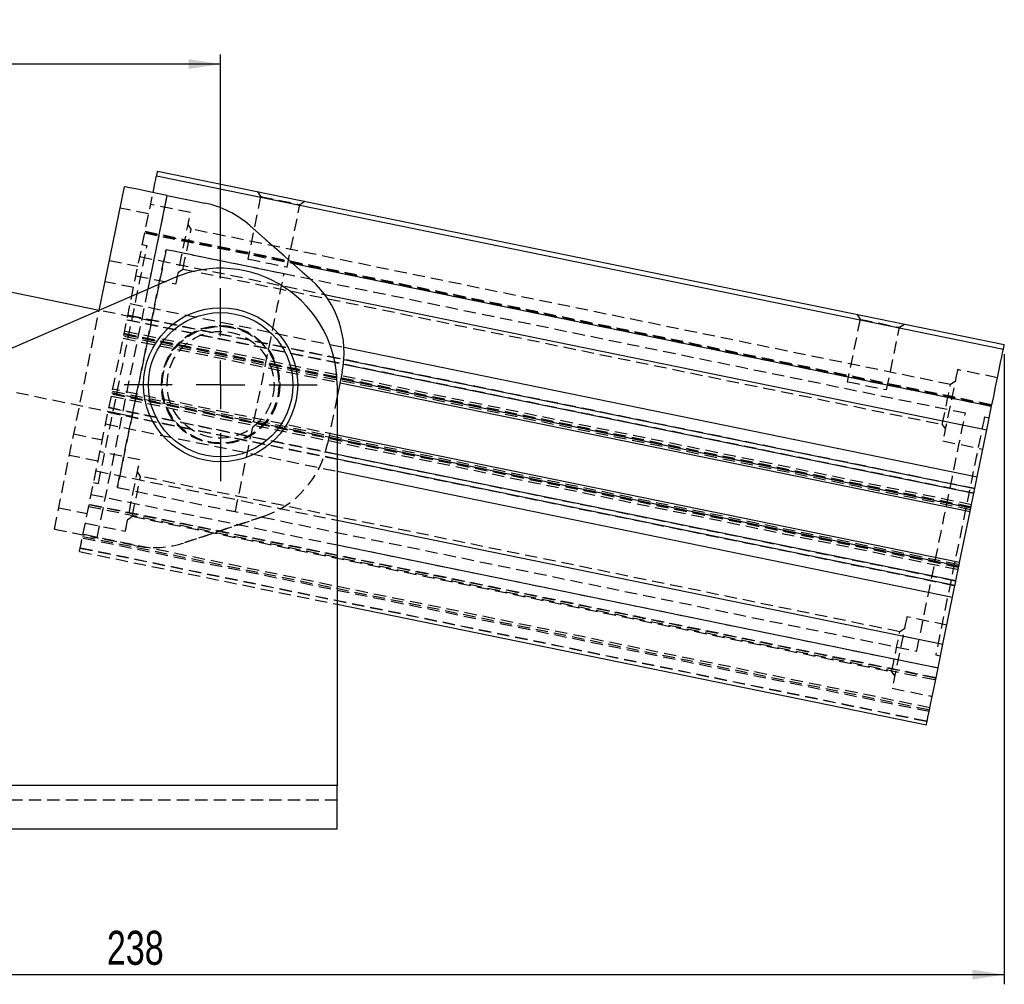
# Model space of a CAD drawing. Extents: x 32 to 389, y 23 to 292.
# Tile 7 of 8: x 190 to 291, y 189 to 288. Entities that reach past the tile are written whole.
import ezdxf

# ---------------------------------------------------------------- set-up
doc = ezdxf.new("R2010")
doc.units = 0
doc.linetypes.add('HIDDEN', pattern=[1.905, 1.27, -0.635])
doc.layers.get('0').update_dxf_attribs({"linetype": 'CONTINUOUS'})
doc.layers.add('FORMATO', color=179, linetype='CONTINUOUS')
doc.styles.add('SLDTEXTSTYLE0', font='TXT', dxfattribs={"width": 0.75})
doc.dimstyles.new('SLDDIMSTYLE1', dxfattribs={"dimtxt": 3.5, "dimasz": 3.302, "dimexe": 0, "dimexo": 0.0625, "dimgap": 0.875, "dimtad": 1, "dimdec": 0, "dimrnd": 1e-09, "dimzin": 12, "dimtxsty": 'SLDTEXTSTYLE0', "dimsah": 1, "dimcen": 0.09, "dimazin": 3, "dimtfac": 1, "dimtofl": 0, "dimtmove": 0, "dimatfit": 3, "dimtolj": 1, "dimtzin": 12})
doc.dimstyles.new('SLDDIMSTYLE2', dxfattribs={"dimtxt": 3.5, "dimasz": 3.302, "dimexe": 0, "dimexo": 0.0625, "dimgap": 0.875, "dimtad": 1, "dimdec": 3, "dimrnd": 1e-09, "dimzin": 12, "dimtxsty": 'SLDTEXTSTYLE0', "dimsah": 1, "dimcen": 0.09, "dimazin": 3, "dimtfac": 1, "dimtdec": 3, "dimtofl": 0, "dimtmove": 0, "dimatfit": 3, "dimtolj": 1, "dimtzin": 12})

# ---------------------------------------------------------------- blocks, each defined once
blk = doc.blocks.new('_D_2')
at = {"layer": 'FORMATO'}
for p, q in [((291.14, 253.59), (291.14, 188.68)), ((53.12, 239.89), (53.12, 188.68)), ((53.12, 189.68), (291.14, 189.68))]:
    blk.add_line(p, q, dxfattribs=at)
for points in [[(53.12, 189.68), (56.43, 189.17), (56.43, 190.19)], [(291.14, 189.68), (287.84, 190.19), (287.84, 189.17)]]:
    blk.add_solid(points, dxfattribs=at)
at = {"layer": 'FORMATO', "insert": (198.74, 194.19), "char_height": 3.5, "attachment_point": 1, "style": 'SLDTEXTSTYLE0'}
blk.add_mtext('238', dxfattribs=at)
blk = doc.blocks.new('_D_6')
at = {"layer": 'FORMATO'}
for p, q in [((106.45, 216.16), (106.45, 284.47)), ((210.45, 261.38), (210.45, 284.47)), ((210.45, 283.47), (106.45, 283.47))]:
    blk.add_line(p, q, dxfattribs=at)
for points in [[(106.45, 283.47), (109.76, 282.96), (109.76, 283.98)], [(210.45, 283.47), (207.15, 283.98), (207.15, 282.96)]]:
    blk.add_solid(points, dxfattribs=at)
at = {"layer": 'FORMATO', "insert": (157.65, 287.98), "char_height": 3.5, "attachment_point": 1, "style": 'SLDTEXTSTYLE0'}
blk.add_mtext('104', dxfattribs=at)
blk = doc.blocks.new('SW_CENTERMARKSYMBOL_5')
at = {"layer": 'FORMATO', "color": 0}
for p, q in [((0, 5), (0, 9.9375)), ((0, 0), (0, 2.5)), ((-5, 0), (-9.9375, 0)), ((0, 0), (-2.5, 0)), ((0, 0), (0, -2.5)), ((0, 0), (2.5, 0)), ((5, 0), (9.9375, 0)), ((0, -5), (0, -9.9375))]:
    blk.add_line(p, q, dxfattribs=at)

msp = doc.modelspace()

# ---------------------------------------------------------------- linework, layer by layer
at = {"color": 7, "linetype": 'CONTINUOUS'}
for p, q in [((203.8471, 271.9522), (291.0378, 254.0975)), ((203.9474, 272.442), (291.1381, 254.5874)), ((197.9478, 258.0978), (200.557, 270.8396)), ((204.9655, 269.9368), (208.8411, 269.1432)), ((197.949, 258.1039), (143.0893, 269.3379)), ((213.4707, 266.8276), (219.8041, 261.2099)), ((205.6809, 261.4497), (109.4648, 219.7449)), ((221.155, 259.7465), (289.3355, 245.7848)), ((223.1524, 254.2942), (288.3443, 240.9444)), ((222.9651, 251.7226), (222.4533, 249.2235)), ((222.4533, 250.4395), (222.4533, 209.1519)), ((222.746, 250.6528), (287.6123, 237.3697)), ((289.3355, 245.7848), (289.8341, 248.2195)), ((288.3443, 240.9444), (289.3355, 245.7848)), ((286.539, 232.1284), (222.4533, 245.2517)), ((222.4533, 241.5271), (285.807, 228.5537)), ((288.0986, 239.7447), (288.3443, 240.9444)), ((287.6925, 237.7615), (288.0017, 239.2715)), ((286.539, 232.1284), (287.6123, 237.3697)), ((222.4533, 236.4837), (284.8158, 223.7133)), ((286.1496, 230.2266), (286.4588, 231.7366)), ((285.807, 228.5537), (286.0527, 229.7534)), ((284.8158, 223.7133), (285.807, 228.5537)), ((222.4533, 227.8224), (283.1135, 215.4006)), ((284.3172, 221.2786), (284.8158, 223.7133)), ((222.4533, 209.1519), (106.4533, 209.1519)), ((222.4533, 204.6519), (222.4533, 209.1519)), ((222.4533, 204.6519), (106.4533, 204.6519))]:
    msp.add_line(p, q, dxfattribs=at)
at = {"color": 7, "linetype": 'HIDDEN'}
for p, q in [((196.2739, 234.9696), (203.496, 270.2377)), ((197.7434, 234.6687), (204.9655, 269.9368)), ((214.5713, 269.8245), (213.2539, 263.391)), ((214.234, 270.3355), (214.5713, 269.8245)), ((203.0446, 268.0335), (200.1056, 268.6353)), ((207.3599, 268.1706), (203.2453, 269.0131)), ((217.3038, 262.5617), (218.6212, 268.9951)), ((218.6212, 268.9951), (219.1323, 269.3325)), ((207.4207, 266.4739), (207.1091, 266.946)), ((219.8041, 261.2099), (213.4707, 266.8276)), ((202.6434, 266.0741), (289.8341, 248.2195)), ((202.6434, 266.0741), (217.8251, 262.9653)), ((289.846, 248.2776), (202.6553, 266.1322)), ((202.6795, 266.2503), (289.8702, 248.3957)), ((285.5984, 250.4649), (207.4207, 266.4739)), ((202.8825, 264.7492), (202.3927, 264.8495)), ((202.1448, 263.6394), (221.155, 259.7465)), ((216.9897, 261.8604), (204.8418, 264.348)), ((287.1341, 247.4965), (204.8418, 264.348)), ((199.0023, 263.2471), (201.9413, 262.6453)), ((201.7407, 261.6656), (205.8553, 260.823)), ((206.106, 262.0476), (206.5782, 262.3593)), ((206.5782, 262.3593), (284.7559, 246.3503)), ((201.4899, 260.441), (198.5509, 261.0429)), ((197.7434, 234.6687), (202.9886, 260.2827)), ((201.1536, 258.799), (223.1524, 254.2942)), ((193.3349, 235.5714), (197.9478, 258.0978)), ((203.3372, 257.0005), (197.949, 258.1039)), ((288.0986, 239.7447), (200.908, 257.5993)), ((200.908, 257.5993), (223.145, 253.0457)), ((275.9532, 257.6969), (276.2905, 257.1858)), ((288.0017, 239.2715), (200.8111, 257.1262)), ((200.8111, 257.1262), (223.1, 252.5619)), ((203.3372, 257.0005), (201.3779, 257.4017)), ((276.2905, 257.1858), (274.9731, 250.7523)), ((280.3405, 256.3565), (280.8515, 256.6938)), ((287.6925, 237.7615), (200.5019, 255.6162)), ((200.5019, 255.6162), (222.8262, 251.0446)), ((200.5269, 255.7386), (287.7176, 237.884)), ((287.7577, 238.0799), (200.5671, 255.9345)), ((279.0231, 249.923), (280.3405, 256.3565)), ((200.4216, 255.2243), (222.746, 250.6528)), ((287.6524, 237.5656), (200.4617, 255.4202)), ((290.4359, 251.1585), (286.3213, 252.0011)), ((181.9641, 251.1697), (201.3311, 247.2038)), ((286.0705, 250.7765), (285.5984, 250.4649)), ((286.4337, 231.6141), (199.243, 249.4687)), ((199.2681, 249.5912), (286.4588, 231.7366)), ((222.4533, 244.8434), (199.2681, 249.5912)), ((199.3082, 249.7871), (286.4989, 231.9325)), ((222.4533, 245.2517), (199.3483, 249.983)), ((199.2029, 249.2728), (286.3936, 231.4182)), ((222.4533, 249.2235), (221.4536, 244.3417)), ((198.862, 247.608), (286.0527, 229.7534)), ((222.4533, 242.7771), (198.862, 247.608)), ((198.9589, 248.0812), (286.1496, 230.2266)), ((222.4533, 243.2701), (198.9589, 248.0812)), ((199.3718, 247.605), (201.3311, 247.2038)), ((198.6163, 246.4083), (222.4533, 241.5271)), ((284.7559, 246.3503), (285.0675, 245.8782)), ((289.5833, 246.9949), (289.0935, 247.0952)), ((195.3411, 245.3681), (198.2801, 244.7663)), ((284.8167, 244.6536), (288.9313, 243.811)), ((202.1439, 242.6991), (198.0293, 243.5417)), ((197.8287, 242.562), (194.8897, 243.1639)), ((197.6251, 241.568), (222.4533, 236.4837)), ((202.2048, 241.0024), (201.8932, 241.4746)), ((197.3773, 240.3578), (197.8672, 240.2575)), ((280.3825, 224.9935), (202.2048, 241.0024)), ((199.8265, 239.8563), (211.9744, 237.3686)), ((199.8265, 239.8563), (282.1188, 223.0047)), ((197.1265, 239.1332), (284.3172, 221.2786)), ((197.1265, 239.1332), (222.4533, 233.9469)), ((193.7863, 237.7757), (196.7253, 237.1739)), ((196.8758, 237.9086), (284.0664, 220.054)), ((196.9141, 238.0956), (284.1047, 220.2409)), ((284.1066, 220.2499), (196.9159, 238.1045)), ((196.5247, 236.1942), (200.6393, 235.3516)), ((200.8901, 236.5762), (201.3622, 236.8878)), ((201.3622, 236.8878), (279.5399, 220.8788)), ((214.8179, 236.8605), (206.7861, 234.1845)), ((206.7861, 234.1845), (214.8179, 236.8605)), ((283.3944, 216.7721), (196.2037, 234.6267)), ((196.2438, 234.8226), (283.4345, 216.968)), ((283.4746, 217.164), (196.284, 235.0186)), ((201.619, 233.8751), (197.7434, 234.6687)), ((195.9229, 233.2552), (222.4533, 227.8224)), ((195.9972, 233.6182), (283.1879, 215.7636)), ((196.0031, 233.647), (283.1938, 215.7924)), ((285.22, 225.6871), (281.1054, 226.5297)), ((280.8546, 225.3051), (280.3825, 224.9935)), ((284.0781, 222.6035), (284.568, 222.5032)), ((279.5399, 220.8788), (279.8515, 220.4067)), ((279.6008, 219.1821), (283.7154, 218.3396)), ((222.4533, 209.1519), (106.4533, 209.1519)), ((222.4533, 207.6519), (106.4533, 207.6519))]:
    msp.add_line(p, q, dxfattribs=at)
at = {"color": 8, "linetype": 'CONTINUOUS'}
for p, q in [((202.9886, 260.2827), (204.9655, 269.9368)), ((217.8251, 262.9653), (289.8341, 248.2195)), ((223.1, 252.5619), (288.0017, 239.2715)), ((223.145, 253.0457), (288.0986, 239.7447)), ((222.8262, 251.0446), (287.6925, 237.7615)), ((286.4588, 231.7366), (222.4533, 244.8434)), ((286.1496, 230.2266), (222.4533, 243.2701)), ((286.0527, 229.7534), (222.4533, 242.7771)), ((222.4533, 233.9469), (284.3172, 221.2786))]:
    msp.add_line(p, q, dxfattribs=at)
at = {"color": 7, "linetype": 'CONTINUOUS', "flags": 128}
for points in [[(203.496, 270.2377), (203.5655, 270.577), (203.6858, 271.1646), (203.7745, 271.5977), (203.8288, 271.8629), (203.8471, 271.9522)], [(203.9474, 272.442), (203.9455, 272.4326), (203.9398, 272.4047), (203.9305, 272.3594), (203.918, 272.2985), (203.9028, 272.2243), (203.8855, 272.1396), (203.8667, 272.0477), (203.8471, 271.9522)], [(204.9655, 269.9368), (204.1055, 270.1129), (203.2785, 270.2823), (202.5163, 270.4384), (201.8483, 270.5752), (201.3, 270.6874), (200.8926, 270.7709), (200.6417, 270.8222), (200.557, 270.8396)], [(291.0378, 254.0975), (291.0573, 254.1931), (291.0762, 254.285), (291.0935, 254.3697), (291.1087, 254.4439), (291.1212, 254.5048), (291.1304, 254.5501), (291.1361, 254.578), (291.1381, 254.5874)], [(289.8341, 248.2195), (290.0431, 249.2402), (290.2458, 250.2299), (290.4359, 251.1585), (290.6078, 251.9978), (290.7562, 252.7223), (290.8765, 253.31), (290.9652, 253.743), (291.0195, 254.0082), (291.0378, 254.0975)], [(288.0017, 239.2715), (288.0181, 239.3513), (288.034, 239.429), (288.049, 239.5024), (288.0628, 239.5697), (288.075, 239.629), (288.0852, 239.6788), (288.0931, 239.7177), (288.0986, 239.7447)], [(287.6123, 237.3697), (287.6138, 237.3772), (287.6184, 237.3995), (287.6258, 237.4357), (287.6358, 237.4844), (287.648, 237.5438), (287.6618, 237.6116), (287.6769, 237.6851), (287.6925, 237.7615)], [(286.4588, 231.7366), (286.4744, 231.813), (286.4895, 231.8865), (286.5033, 231.9543), (286.5155, 232.0137), (286.5255, 232.0624), (286.5329, 232.0986), (286.5375, 232.1209), (286.539, 232.1284)], [(286.0527, 229.7534), (286.0582, 229.7804), (286.0661, 229.8193), (286.0763, 229.869), (286.0885, 229.9284), (286.1023, 229.9956), (286.1173, 230.0691), (286.1332, 230.1468), (286.1496, 230.2266)], [(283.1135, 215.4006), (283.1318, 215.4899), (283.1861, 215.755), (283.2748, 216.1881), (283.3951, 216.7758), (283.5435, 217.5003), (283.7154, 218.3396), (283.9055, 219.2682), (284.1082, 220.2579), (284.3172, 221.2786)]]:
    msp.add_lwpolyline(points, dxfattribs=at)
at = {"color": 7, "linetype": 'HIDDEN', "flags": 128}
for points in [[(214.5713, 269.8245), (214.6221, 269.8141), (214.8426, 269.7689), (215.2189, 269.6919), (215.7177, 269.5897), (216.2945, 269.4716), (216.8981, 269.348), (217.4749, 269.2299), (217.9736, 269.1278), (218.3499, 269.0507), (218.5705, 269.0055), (218.6212, 268.9951)], [(206.6076, 264.4968), (206.775, 265.3143), (206.934, 266.0908), (207.0766, 266.7874), (207.1958, 267.3691), (207.2854, 267.8068), (207.341, 268.0785), (207.3599, 268.1706)], [(206.5782, 262.3593), (206.5887, 262.4108), (206.6346, 262.6349), (206.7129, 263.0172), (206.8167, 263.5239), (206.9367, 264.1099), (207.0622, 264.7232), (207.1822, 265.3092), (207.286, 265.8159), (207.3643, 266.1982), (207.4102, 266.4223), (207.4207, 266.4739)], [(197.8672, 240.2575), (197.8854, 240.3468), (197.94, 240.6133), (198.0301, 241.0533), (198.1544, 241.6602), (198.311, 242.4252), (198.4978, 243.3372), (198.7119, 244.3828), (198.9503, 245.5469), (199.2094, 246.8124), (199.4856, 248.1609), (199.7747, 249.5727), (200.0726, 251.0273), (200.3748, 252.5034), (200.6771, 253.9794), (200.9749, 255.434), (201.2641, 256.8458), (201.5402, 258.1943), (201.7993, 259.4598), (202.0377, 260.6239), (202.2518, 261.6695), (202.4386, 262.5815), (202.5953, 263.3465), (202.7195, 263.9535), (202.8096, 264.3934), (202.8642, 264.66), (202.8825, 264.7492), (202.8825, 264.7492)], [(199.8265, 239.8563), (199.8448, 239.9455), (199.8994, 240.2121), (199.9894, 240.652), (200.1137, 241.2589), (200.2704, 242.024), (200.4571, 242.936), (200.6713, 243.9816), (200.9096, 245.1457), (201.1688, 246.4112), (201.4449, 247.7597), (201.734, 249.1715), (202.0319, 250.6261), (202.3342, 252.1021), (202.6364, 253.5782), (202.9343, 255.0328), (203.2234, 256.4446), (203.4995, 257.7931), (203.7587, 259.0586), (203.9971, 260.2227), (204.2112, 261.2683), (204.3979, 262.1803), (204.5546, 262.9453), (204.6789, 263.5522), (204.769, 263.9922), (204.8236, 264.2587), (204.8418, 264.348), (204.8418, 264.348)], [(204.8418, 264.348), (204.8236, 264.2587), (204.769, 263.9922), (204.6789, 263.5522), (204.5546, 262.9453), (204.3979, 262.1803), (204.2112, 261.2683), (203.9971, 260.2227), (203.7587, 259.0586), (203.4995, 257.7931), (203.2234, 256.4446), (202.9343, 255.0328), (202.6364, 253.5782), (202.3342, 252.1021), (202.0319, 250.6261), (201.734, 249.1715), (201.4449, 247.7597), (201.1688, 246.4112), (200.9096, 245.1457), (200.6713, 243.9816), (200.4571, 242.936), (200.2704, 242.024), (200.1137, 241.2589), (199.9894, 240.652), (199.8994, 240.2121), (199.8448, 239.9455), (199.8265, 239.8563)], [(205.8553, 260.823), (205.8741, 260.9151), (205.9298, 261.1869), (206.0194, 261.6245), (206.1385, 262.2062), (206.2812, 262.9028), (206.4402, 263.6793), (206.6076, 264.4968)], [(213.2539, 263.391), (213.3046, 263.3806), (213.5252, 263.3354), (213.9015, 263.2584), (214.4002, 263.1562), (214.977, 263.0381), (215.5806, 262.9145), (216.1574, 262.7964), (216.6562, 262.6943), (217.0325, 262.6172), (217.253, 262.5721), (217.3038, 262.5617)], [(211.9744, 237.3686), (211.9927, 237.4579), (212.0473, 237.7245), (212.1374, 238.1644), (212.2616, 238.7713), (212.4183, 239.5364), (212.6051, 240.4483), (212.8192, 241.494), (213.0576, 242.6581), (213.3167, 243.9236), (213.5928, 245.2721), (213.882, 246.6839), (214.1798, 248.1384), (214.4821, 249.6145), (214.7843, 251.0906), (215.0822, 252.5452), (215.3713, 253.957), (215.6474, 255.3055), (215.9066, 256.571), (216.145, 257.735), (216.3591, 258.7807), (216.5458, 259.6927), (216.7025, 260.4577), (216.8268, 261.0646), (216.9169, 261.5046), (216.9715, 261.7711), (216.9897, 261.8604), (216.9897, 261.8604)], [(276.2905, 257.1858), (276.3413, 257.1754), (276.5618, 257.1303), (276.9382, 257.0532), (277.4369, 256.9511), (278.0137, 256.833), (278.6173, 256.7093), (279.1941, 256.5912), (279.6928, 256.4891), (280.0692, 256.412), (280.2897, 256.3669), (280.3405, 256.3565)], [(286.3213, 252.0011), (286.3025, 251.909), (286.2468, 251.6373), (286.1572, 251.1996), (286.0381, 250.6179), (285.8954, 249.9213), (285.7364, 249.1448), (285.569, 248.3273), (285.4016, 247.5098), (285.2426, 246.7334), (285.1, 246.0368), (284.9808, 245.4551), (284.8912, 245.0174), (284.8356, 244.7457), (284.8167, 244.6536)], [(274.9731, 250.7523), (275.0239, 250.7419), (275.2444, 250.6968), (275.6207, 250.6197), (276.1195, 250.5176), (276.6963, 250.3995), (277.2999, 250.2759), (277.8767, 250.1577), (278.3754, 250.0556), (278.7517, 249.9785), (278.9723, 249.9334), (279.0231, 249.923)], [(285.1771, 248.4076), (285.3013, 249.014), (285.4145, 249.5665), (285.5065, 250.0161), (285.5693, 250.3227), (285.5973, 250.4591), (285.5984, 250.4649)], [(284.7559, 246.3503), (284.757, 246.356), (284.785, 246.4925), (284.8478, 246.7991), (284.9398, 247.2487), (285.053, 247.8012), (285.1771, 248.4076)], [(282.1188, 223.0047), (282.1371, 223.094), (282.1917, 223.3605), (282.2818, 223.8005), (282.4061, 224.4074), (282.5627, 225.1724), (282.7495, 226.0844), (282.9636, 227.1301), (283.202, 228.2941), (283.4611, 229.5596), (283.7372, 230.9081), (284.0264, 232.3199), (284.3242, 233.7745), (284.6265, 235.2506), (284.9287, 236.7267), (285.2266, 238.1812), (285.5157, 239.593), (285.7918, 240.9415), (286.051, 242.207), (286.2894, 243.3711), (286.5035, 244.4168), (286.6903, 245.3287), (286.8469, 246.0938), (286.9712, 246.7007), (287.0613, 247.1406), (287.1159, 247.4072), (287.1341, 247.4965), (287.1341, 247.4965)], [(289.0935, 247.0952), (289.0752, 247.0059), (289.0206, 246.7394), (288.9305, 246.2994), (288.8062, 245.6925), (288.6496, 244.9275), (288.4628, 244.0155), (288.2487, 242.9699), (288.0103, 241.8058), (287.7512, 240.5403), (287.4751, 239.1918), (287.1859, 237.78), (286.8881, 236.3254), (286.5858, 234.8494), (286.2836, 233.3733), (285.9857, 231.9187), (285.6966, 230.5069), (285.4205, 229.1584), (285.1613, 227.8929), (284.9229, 226.7288), (284.7088, 225.6832), (284.522, 224.7712), (284.3654, 224.0062), (284.2411, 223.3993), (284.151, 222.9593), (284.0964, 222.6928), (284.0781, 222.6035)], [(201.3916, 239.0254), (201.559, 239.8429), (201.718, 240.6194), (201.8607, 241.3159), (201.9798, 241.8976), (202.0694, 242.3353), (202.1251, 242.607), (202.1439, 242.6991)], [(201.3622, 236.8878), (201.3728, 236.9394), (201.4186, 237.1634), (201.4969, 237.5458), (201.6007, 238.0525), (201.7207, 238.6385), (201.8463, 239.2518), (201.9663, 239.8378), (202.07, 240.3445), (202.1483, 240.7268), (202.1942, 240.9509), (202.2048, 241.0024)], [(200.6393, 235.3516), (200.6582, 235.4437), (200.7138, 235.7154), (200.8034, 236.1531), (200.9226, 236.7348), (201.0652, 237.4314), (201.2242, 238.2079), (201.3916, 239.0254)], [(193.3349, 235.5714), (193.4196, 235.5541), (193.6705, 235.5027), (194.0779, 235.4193), (194.6261, 235.307), (195.2942, 235.1702), (196.0564, 235.0142), (196.8834, 234.8448), (197.7434, 234.6687)], [(195.9229, 233.2552), (195.9412, 233.3445), (195.9955, 233.6097), (196.0841, 234.0427), (196.2045, 234.6304), (196.2739, 234.9696)], [(281.1054, 226.5297), (281.0865, 226.4376), (281.0309, 226.1659), (280.9412, 225.7282), (280.8221, 225.1465), (280.6795, 224.4499), (280.5205, 223.6734), (280.3531, 222.8559), (280.1857, 222.0384), (280.0266, 221.2619), (279.884, 220.5654), (279.7649, 219.9836), (279.6753, 219.546), (279.6196, 219.2743), (279.6008, 219.1821)], [(279.9612, 222.9362), (280.0854, 223.5426), (280.1985, 224.0951), (280.2906, 224.5446), (280.3534, 224.8512), (280.3813, 224.9877), (280.3825, 224.9935)], [(279.5399, 220.8788), (279.5411, 220.8846), (279.569, 221.0211), (279.6318, 221.3277), (279.7239, 221.7772), (279.837, 222.3298), (279.9612, 222.9362)]]:
    msp.add_lwpolyline(points, dxfattribs=at)
at = {"color": 7, "linetype": 'CONTINUOUS'}
for radius in [7.9375, 7.4375]:
    msp.add_circle((210.4533, 250.4395), radius, dxfattribs=at)
at = {"color": 7, "linetype": 'HIDDEN'}
for radius in [6.1, 6.05, 6, 5.5]:
    msp.add_circle((210.4533, 250.4395), radius, dxfattribs=at)
at = {"color": 7, "linetype": 'CONTINUOUS'}
for centre, radius, start, end in [((206.8349, 259.3465), 10, 48.427149, 78.42715), ((210.4533, 250.4395), 12, 0, 113.434312), ((213.1684, 253.7288), 10, 348.42715, 48.427149)]:
    msp.add_arc(centre, radius, start, end, dxfattribs=at)
at = {"color": 7, "linetype": 'HIDDEN'}
for centre, start, end in [((211.6569, 246.3478), 288.427151, 348.42715), ((203.6251, 243.6718), 258.42715, 288.427151)]:
    msp.add_arc(centre, 10, start, end, dxfattribs=at)

# ---------------------------------------------------------------- block references
at = {"layer": 'FORMATO'}
msp.add_blockref('SW_CENTERMARKSYMBOL_5', (210.4533, 250.4395), dxfattribs=at)

# ---------------------------------------------------------------- dimensions: what is measured, and where the dimension line sits
for base, p1, p2, dimstyle, picture, middle in [((106.4533, 283.4697), (210.4533, 260.377), (106.4533, 215.1573), 'SLDDIMSTYLE2', '_D_6', (161.5242, 283.4697)), ((291.1381, 189.6802), (53.1245, 240.8915), (291.1381, 254.5874), 'SLDDIMSTYLE1', '_D_2', (202.6179, 189.6802))]:
    dim = msp.add_linear_dim(base=base, p1=p1, p2=p2, dimstyle=dimstyle, dxfattribs=at)
    dim.commit()
    dim.dimension.update_dxf_attribs({"geometry": picture, "text_midpoint": middle, "dimtype": 160})

doc.saveas('drawing.dxf')
